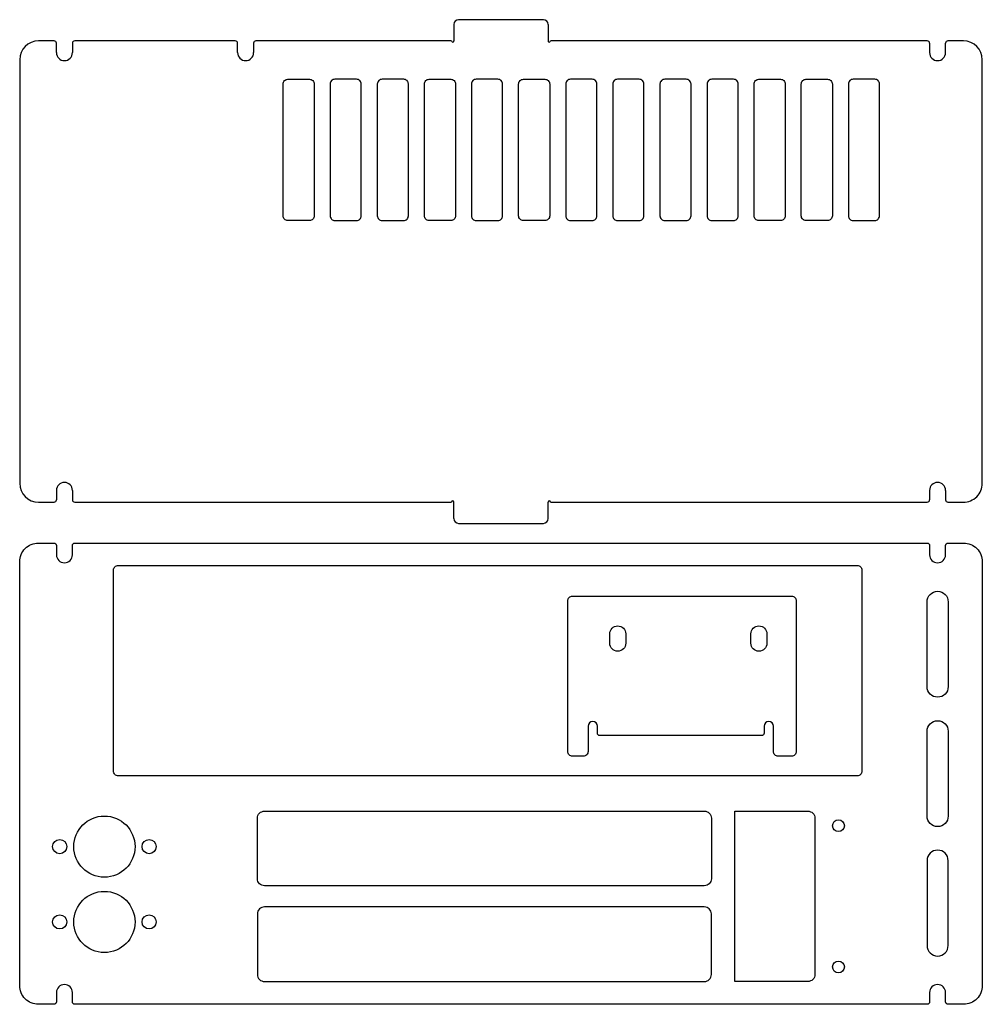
# Model space of a CAD drawing. Header units: inches. Extents: x 0 to 8.05, y -4.2 to 4.04.
import ezdxf

# ---------------------------------------------------------------- set-up
doc = ezdxf.new("R2010")
doc.units = ezdxf.units.IN
doc.layers.get('0').update_dxf_attribs({"linetype": 'CONTINUOUS'})

msp = doc.modelspace()

# ---------------------------------------------------------------- linework, layer by layer
for p, q in [((4.3799, 4.0354), (3.6713, 4.0354)), ((3.6319, 3.9961), (3.6319, 3.8583)), ((4.4193, 3.9961), (4.4193, 3.8583)), ((0.2874, 3.8583), (0.1575, 3.8583)), ((0.3071, 3.7598), (0.3071, 3.8386)), ((0.4409, 3.8386), (0.4409, 3.7598)), ((1.8031, 3.8583), (0.4606, 3.8583)), ((1.8228, 3.7598), (1.8228, 3.8386)), ((1.9567, 3.8386), (1.9567, 3.7598)), ((3.6122, 3.8583), (1.9764, 3.8583)), ((7.5906, 3.8583), (4.439, 3.8583)), ((7.6102, 3.8386), (7.6102, 3.7598)), ((7.7441, 3.7598), (7.7441, 3.8386)), ((7.8937, 3.8583), (7.7638, 3.8583)), ((0, 3.7008), (0, 0.1575)), ((8.0512, 0.1575), (8.0512, 3.7008)), ((0.3071, 0.0984), (0.3071, 0.0197)), ((0.4409, 0.0984), (0.4409, 0.0197)), ((7.6102, 0.0984), (7.6102, 0.0197)), ((7.7441, 0.0984), (7.7441, 0.0197)), ((0.1575, 0), (0.2874, 0)), ((0.4606, 0), (3.6122, 0)), ((3.6319, -0.1378), (3.6319, 0)), ((4.4193, -0.1378), (4.4193, 0)), ((4.439, 0), (7.5906, 0)), ((7.7638, 0), (7.8927, 0)), ((3.6713, -0.1772), (4.3799, -0.1772))]:
    msp.add_line(p, q)
for points in [[(2.2031, 3.4979, -0.414214), (2.2425, 3.5373), (2.4236, 3.5373, -0.414214), (2.4629, 3.4979), (2.4629, 2.3955, -0.414214), (2.4236, 2.3562), (2.2425, 2.3562, -0.414214), (2.2031, 2.3955)], [(2.8569, 2.3955), (2.8569, 3.4979, 0.414214), (2.8176, 3.5373), (2.6365, 3.5373, 0.414214), (2.5971, 3.4979), (2.5971, 2.3955, 0.414214), (2.6365, 2.3562), (2.8176, 2.3562, 0.414214)], [(2.9911, 3.4979), (2.9911, 2.3955, 0.414214), (3.0305, 2.3562), (3.2116, 2.3562, 0.414214), (3.2509, 2.3955), (3.2509, 3.4979, 0.414214), (3.2116, 3.5373), (3.0305, 3.5373, 0.414214)], [(3.4245, 2.3562, -0.414214), (3.3851, 2.3955), (3.3851, 3.4979, -0.414214), (3.4245, 3.5373), (3.6056, 3.5373, -0.414214), (3.6449, 3.4979), (3.6449, 2.3955, -0.414214), (3.6056, 2.3562)], [(3.8185, 2.3562), (3.9996, 2.3562, 0.414214), (4.0389, 2.3955), (4.0389, 3.4979, 0.414214), (3.9996, 3.5373), (3.8185, 3.5373, 0.414214), (3.7791, 3.4979), (3.7791, 2.3955, 0.414214)], [(4.1731, 3.4979, -0.414214), (4.2125, 3.5373), (4.3936, 3.5373, -0.414214), (4.4329, 3.4979), (4.4329, 2.3955, -0.414214), (4.3936, 2.3562), (4.2125, 2.3562, -0.414214), (4.1731, 2.3955)], [(4.8269, 2.3955), (4.8269, 3.4979, 0.414214), (4.7876, 3.5373), (4.6065, 3.5373, 0.414214), (4.5671, 3.4979), (4.5671, 2.3955, 0.414214), (4.6065, 2.3562), (4.7876, 2.3562, 0.414214)], [(5.2209, 2.3955), (5.2209, 3.4979, 0.414214), (5.1816, 3.5373), (5.0005, 3.5373, 0.414214), (4.9611, 3.4979), (4.9611, 2.3955, 0.414214), (5.0005, 2.3562), (5.1816, 2.3562, 0.414214)], [(5.6149, 2.3955), (5.6149, 3.4979, 0.414214), (5.5756, 3.5373), (5.3945, 3.5373, 0.414214), (5.3551, 3.4979), (5.3551, 2.3955, 0.414214), (5.3945, 2.3562), (5.5756, 2.3562, 0.414214)], [(5.7491, 3.4979), (5.7491, 2.3955, 0.414214), (5.7885, 2.3562), (5.9696, 2.3562, 0.414214), (6.0089, 2.3955), (6.0089, 3.4979, 0.414214), (5.9696, 3.5373), (5.7885, 3.5373, 0.414214)], [(6.4029, 2.3955, -0.414214), (6.3636, 2.3562), (6.1825, 2.3562, -0.414214), (6.1431, 2.3955), (6.1431, 3.4979, -0.414214), (6.1825, 3.5373), (6.3636, 3.5373, -0.414214), (6.4029, 3.4979)], [(6.7969, 2.3955, -0.414214), (6.7576, 2.3562), (6.5765, 2.3562, -0.414214), (6.5371, 2.3955), (6.5371, 3.4979, -0.414214), (6.5765, 3.5373), (6.7576, 3.5373, -0.414214), (6.7969, 3.4979)], [(6.9311, 3.4979), (6.9311, 2.3955, 0.414214), (6.9705, 2.3562), (7.1516, 2.3562, 0.414214), (7.1909, 2.3955), (7.1909, 3.4979, 0.414214), (7.1516, 3.5373), (6.9705, 3.5373, 0.414214)], [(7.7441, -4.1803), (7.7441, -4.1016, 1), (7.6102, -4.1016), (7.6102, -4.1803, -0.414214), (7.5906, -4.2), (0.4606, -4.2, -0.414214), (0.4409, -4.1803), (0.4409, -4.1016, 1), (0.3071, -4.1016), (0.3071, -4.1803, -0.414214), (0.2874, -4.2), (0.1575, -4.2, -0.414214), (0, -4.0425), (0, -0.4992, -0.414214), (0.1575, -0.3417), (0.2874, -0.3417, -0.414214), (0.3071, -0.3614), (0.3071, -0.4402, 1), (0.4409, -0.4402), (0.4409, -0.3614, -0.414214), (0.4606, -0.3417), (7.5906, -0.3417, -0.414214), (7.6102, -0.3614), (7.6102, -0.4402, 1), (7.7441, -0.4402), (7.7441, -0.3614, -0.414214), (7.7638, -0.3417), (7.8937, -0.3417, -0.414214), (8.0512, -0.4992), (8.0512, -4.0425, -0.414214), (7.8937, -4.2), (7.7638, -4.2, -0.414214)], [(0.785, -0.5683, -0.414214), (0.8244, -0.5289), (7.0055, -0.5289, -0.414214), (7.0449, -0.5683), (7.0449, -2.2494, -0.414214), (7.0055, -2.2888), (0.8244, -2.2888, -0.414214), (0.785, -2.2494)], [(6.2262, -1.9333, -0.414214), (6.2065, -1.953), (4.8522, -1.953, -0.414214), (4.8325, -1.9333), (4.8325, -1.8743, 1), (4.7537, -1.8743), (4.7537, -1.953), (4.7537, -2.0857, -0.414214), (4.7144, -2.1251), (4.6236, -2.1251, -0.414214), (4.5842, -2.0857), (4.5842, -0.8259, -0.414214), (4.6236, -0.7865), (6.4561, -0.7865, -0.414214), (6.4955, -0.8259), (6.4955, -2.0857, -0.414214), (6.4561, -2.1251), (6.3443, -2.1251, -0.414214), (6.3049, -2.0857), (6.3049, -1.953), (6.3049, -1.8743, 1), (6.2262, -1.8743)], [(7.5886, -0.8339, -1), (7.7657, -0.8339), (7.7657, -1.5425, -1), (7.5886, -1.5425)], [(5.0687, -1.1802, -1), (4.9348, -1.1802), (4.9348, -1.1014, -1), (5.0687, -1.1014)], [(6.2498, -1.1802, -1), (6.1159, -1.1802), (6.1159, -1.1014, -1), (6.2498, -1.1014)], [(7.7657, -2.6252, -1), (7.5886, -2.6252), (7.5886, -1.9165, -1), (7.7657, -1.9165)], [(5.726, -2.5843, -0.414214), (5.785, -2.6433), (5.785, -3.1492, -0.414214), (5.726, -3.2083), (2.0472, -3.2083, -0.414214), (1.9882, -3.1492), (1.9882, -2.6433, -0.414214), (2.0472, -2.5843)], [(6.6512, -3.9504, -0.414214), (6.5921, -4.0094), (5.9819, -4.0094), (5.9819, -2.5843), (6.5921, -2.5843, -0.414214), (6.6512, -2.6433)], [(7.7657, -3.7079), (7.7657, -2.9992, 1), (7.5886, -2.9992), (7.5886, -3.7079, 1)], [(5.785, -3.9504), (5.785, -3.4445, 0.414214), (5.726, -3.3854), (2.0472, -3.3854, 0.414214), (1.9882, -3.4445), (1.9882, -3.9504, 0.414214), (2.0472, -4.0094), (5.726, -4.0094, 0.414214)]]:
    msp.add_lwpolyline(points, format="xyb", close=True)
for centre, radius in [((0.7087, -2.8811), 0.2559), ((6.848, -2.7063), 0.0492), ((0.3346, -2.8811), 0.0591), ((1.0827, -2.8811), 0.0591), ((0.7087, -3.511), 0.2559), ((0.3346, -3.511), 0.0591), ((1.0827, -3.511), 0.0591), ((6.848, -3.8874), 0.0492)]:
    msp.add_circle(centre, radius)
for centre, radius, start, end in [((3.6713, 3.9961), 0.0394, 90, 180), ((4.3799, 3.9961), 0.0394, 0, 90), ((0.1575, 3.7008), 0.1575, 90, 180), ((0.2874, 3.8386), 0.0197, 0, 90), ((0.4606, 3.8386), 0.0197, 90, 180), ((1.8031, 3.8386), 0.0197, 0, 90), ((1.9764, 3.8386), 0.0197, 90, 180), ((3.622, 3.8583), 0.00984, -180.01751, 0), ((4.4291, 3.8583), 0.00984, -180, 0.01747), ((7.5906, 3.8386), 0.0197, 0, 90), ((7.7638, 3.8386), 0.0197, 90, 180), ((7.8937, 3.7008), 0.1575, 0, 90), ((0.374, 3.7598), 0.0669, -180, 0), ((1.8898, 3.7598), 0.0669, -180, 0), ((7.6772, 3.7598), 0.0669, -180, 0), ((0.374, 0.0984), 0.0669, 0, 180), ((7.6772, 0.0984), 0.0669, 0, 180), ((0.1575, 0.1575), 0.1575, 180, 269.99998), ((7.8937, 0.1575), 0.1575, -90.35212, 0), ((0.2874, 0.0197), 0.0197, -90.00002, 0), ((0.4606, 0.0197), 0.0197, 180, 270), ((3.622, 0), 0.00984, 0, 180), ((4.4291, 0), 0.00984, 0, 180), ((7.5906, 0.0197), 0.0197, -90, 0), ((7.7638, 0.0197), 0.0197, 180, 270), ((3.6713, -0.1378), 0.0394, 180, 270), ((4.3799, -0.1378), 0.0394, -90, 0)]:
    msp.add_arc(centre, radius, start, end)

doc.saveas('drawing.dxf')
